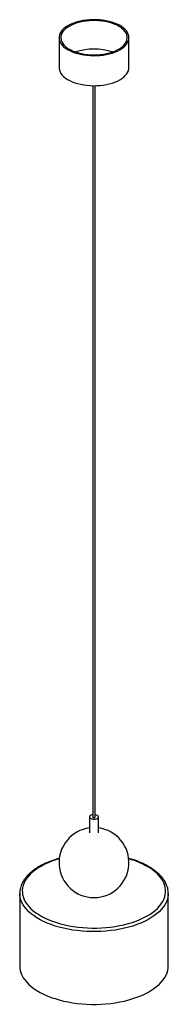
# Paper-space layout '_Trimétrica' of a CAD drawing. Header units: millimetres. Extents: x -85 to 85, y -44 to 1083.
import ezdxf

# ---------------------------------------------------------------- set-up
doc = ezdxf.new("R2010")
doc.units = ezdxf.units.MM

psp = doc.layouts.new('_Trimétrica')

# ---------------------------------------------------------------- linework, layer by layer
at = {"color": 7, "linetype": 'Continuous', "lineweight": 25}
for p, q in [((-40, 1062), (-40, 1027.7)), ((40, 1027.7), (40, 1062)), ((-1.5, 1007.2), (-1.5, 170.6)), ((1.5, 170.6), (1.5, 1007.2)), ((-5, 170.6), (-5, 152.3)), ((5, 152.3), (5, 170.6)), ((-85, 83.1), (-85, 0)), ((-85, 82.7), (-85, 83.1)), ((85, 0), (85, 83.1)), ((85, 83.1), (85, 83))]:
    psp.add_line(p, q, dxfattribs=at)
at = {"color": 7, "linetype": 'Continuous', "lineweight": 25, "flags": 128}
for points in [[(-18.7, 1043.8), (-15.3, 1043), (-11.7, 1042.3), (-8.1, 1041.9), (-4.4, 1041.6), (-0.7, 1041.4), (3.1, 1041.5), (6.8, 1041.7), (10.5, 1042.1), (14, 1042.7), (17.5, 1043.5), (20.8, 1044.4), (23.9, 1045.5), (26.8, 1046.7), (29.4, 1048.1), (31.9, 1049.6), (34, 1051.2), (35.8, 1052.8), (37.3, 1054.6), (38.5, 1056.4), (39.3, 1058.3), (39.8, 1060.2), (40, 1062.2), (39.8, 1064.1), (39.2, 1066), (38.4, 1067.9), (37.1, 1069.7), (35.6, 1071.5), (33.7, 1073.1), (31.5, 1074.7), (29.1, 1076.2), (26.4, 1077.5), (23.4, 1078.7), (20.3, 1079.8), (17, 1080.7), (13.5, 1081.4), (9.9, 1082), (6.3, 1082.4), (2.5, 1082.6), (-1.2, 1082.6), (-4.9, 1082.5), (-8.6, 1082.1), (-12.3, 1081.6), (-15.8, 1081), (-19.1, 1080.1), (-22.4, 1079.1), (-25.4, 1078), (-28.1, 1076.7), (-30.7, 1075.2), (-33, 1073.7), (-34.9, 1072.1), (-36.6, 1070.3), (-38, 1068.5), (-39, 1066.7), (-39.6, 1064.8), (-40, 1062.9), (-39.9, 1060.9), (-39.6, 1059), (-38.8, 1057.1), (-37.8, 1055.3), (-36.4, 1053.5), (-34.7, 1051.7), (-32.6, 1050.1), (-30.3, 1048.6), (-27.8, 1047.2), (-24.9, 1045.9), (-21.9, 1044.8), (-18.7, 1043.8)], [(-17.7, 1044.7), (-14.4, 1043.9), (-10.9, 1043.3), (-7.4, 1042.8), (-3.8, 1042.6), (-0.1, 1042.5), (3.6, 1042.5), (7.2, 1042.8), (10.8, 1043.3), (14.3, 1043.9), (17.6, 1044.7), (20.8, 1045.6), (23.7, 1046.7), (26.5, 1048), (29, 1049.4), (31.2, 1050.9), (33.2, 1052.5), (34.8, 1054.2), (36.1, 1055.9), (37.1, 1057.8), (37.7, 1059.6), (38, 1061.5), (37.9, 1063.4), (37.5, 1065.3), (36.7, 1067.1), (35.6, 1068.9), (34.1, 1070.7), (32.3, 1072.3), (30.2, 1073.9), (27.9, 1075.3), (25.3, 1076.7), (22.4, 1077.8), (19.3, 1078.9), (16.1, 1079.8), (12.7, 1080.5), (9.2, 1081), (5.6, 1081.4), (1.9, 1081.6), (-1.8, 1081.6), (-5.4, 1081.4), (-9, 1081), (-12.5, 1080.5), (-15.9, 1079.8), (-19.2, 1078.9), (-22.3, 1077.9), (-25.1, 1076.7), (-27.8, 1075.4), (-30.1, 1073.9), (-32.2, 1072.4), (-34, 1070.7), (-35.5, 1069), (-36.6, 1067.2), (-37.4, 1065.4), (-37.9, 1063.5), (-38, 1061.6), (-37.7, 1059.7), (-37.1, 1057.8), (-36.2, 1056), (-34.9, 1054.3), (-33.3, 1052.6), (-31.3, 1050.9), (-29.1, 1049.4), (-26.6, 1048.1), (-23.9, 1046.8), (-20.9, 1045.7), (-17.7, 1044.7)], [(-40, 1027.7), (-39.9, 1026.6), (-39.6, 1024.7), (-38.8, 1022.8), (-37.8, 1021), (-36.4, 1019.2), (-34.7, 1017.5), (-32.6, 1015.8), (-30.3, 1014.3), (-27.8, 1012.9), (-24.9, 1011.6), (-21.9, 1010.5), (-18.7, 1009.5)], [(-18.7, 1009.5), (-15.3, 1008.7), (-11.7, 1008.1), (-8.1, 1007.6), (-4.4, 1007.3), (-0.7, 1007.1), (3.1, 1007.2), (6.8, 1007.4), (10.5, 1007.9), (14, 1008.5), (17.5, 1009.2), (20.8, 1010.1), (23.9, 1011.2), (26.8, 1012.4), (29.4, 1013.8), (31.9, 1015.3), (34, 1016.9), (35.8, 1018.6), (37.3, 1020.3), (38.5, 1022.2), (39.3, 1024), (39.8, 1026), (40, 1027.7)], [(-1.5, 173), (-2.3, 172.9), (-3.4, 172.5), (-4.3, 171.9), (-4.8, 171.3), (-5, 170.6), (-4.8, 169.9), (-4.3, 169.3), (-3.4, 168.7), (-2.3, 168.3)], [(-2.3, 168.3), (-1.1, 168.1), (0.3, 168), (1.6, 168.1), (2.9, 168.5), (3.9, 168.9), (4.6, 169.5), (4.9, 170.2), (5, 170.9), (4.6, 171.6), (3.9, 172.2), (2.9, 172.7), (1.7, 173), (1.5, 173)], [(-0.7, 169.9), (-0.1, 169.8), (0.4, 169.8), (1, 170), (1.3, 170.2), (1.5, 170.5), (1.5, 170.6)], [(-39.8, 122.7), (-43.7, 121.5), (-48.1, 119.9), (-52.4, 118.2), (-56.4, 116.4), (-60.1, 114.4), (-63.7, 112.3), (-66.9, 110.1), (-69.9, 107.8), (-72.5, 105.4), (-74.9, 102.9), (-76.9, 100.4), (-78.6, 97.8), (-80, 95.1), (-81, 92.4), (-81.6, 89.6), (-82, 86.9), (-81.9, 84.1), (-81.6, 81.4), (-80.8, 78.6), (-79.8, 75.9), (-78.3, 73.2), (-76.6, 70.6), (-74.5, 68.1), (-72.1, 65.6), (-69.4, 63.2), (-66.4, 60.9), (-63.1, 58.8), (-59.5, 56.7), (-55.7, 54.7), (-51.7, 52.9), (-47.4, 51.3), (-42.9, 49.7), (-38.3, 48.4)], [(-38.3, 48.4), (-33.4, 47.2), (-28.5, 46.1), (-23.4, 45.2), (-18.2, 44.5), (-12.9, 44), (-7.6, 43.7), (-2.2, 43.5), (3.1, 43.5), (8.5, 43.7), (13.8, 44.1), (19, 44.6), (24.2, 45.4), (29.3, 46.3), (34.2, 47.3), (39, 48.6), (43.7, 50), (48.1, 51.5), (52.4, 53.2), (56.4, 55), (60.1, 57), (63.7, 59.1), (66.9, 61.3), (69.9, 63.6), (72.5, 66), (74.9, 68.5), (76.9, 71.1), (78.6, 73.7), (80, 76.3), (81, 79.1), (81.6, 81.8), (82, 84.6), (81.9, 87.3), (81.6, 90.1), (80.8, 92.8), (79.8, 95.5), (78.3, 98.2), (76.6, 100.8), (74.5, 103.4), (72.1, 105.8), (69.4, 108.2), (66.4, 110.5), (63.1, 112.7), (59.5, 114.8), (55.7, 116.7), (51.7, 118.5), (47.4, 120.2), (42.9, 121.7), (39.8, 122.7)], [(-39.7, 44.4), (-44.5, 45.8), (-49, 47.4), (-53.4, 49.1), (-57.6, 51), (-61.5, 52.9), (-65.2, 55.1), (-68.6, 57.3), (-71.7, 59.6), (-74.5, 62.1), (-77, 64.6), (-79.2, 67.2), (-81, 69.9), (-82.5, 72.6), (-83.7, 75.4), (-84.5, 78.2), (-84.9, 81), (-85, 82.7)], [(85, 83), (84.9, 81), (84.5, 78.2), (83.7, 75.4), (82.5, 72.6), (81, 69.9), (79.2, 67.2), (77, 64.6), (74.5, 62.1), (71.7, 59.6), (68.6, 57.3), (65.2, 55.1), (61.6, 53), (57.6, 51), (53.5, 49.1), (49.1, 47.4), (44.5, 45.8), (39.7, 44.4), (34.8, 43.2), (29.7, 42.1), (24.4, 41.2), (19.1, 40.5), (13.7, 39.9), (8.3, 39.6), (2.8, 39.4), (-2.7, 39.4), (-8.2, 39.6), (-13.7, 39.9), (-19.1, 40.5), (-24.4, 41.2), (-29.6, 42.1), (-34.7, 43.2), (-39.7, 44.4)], [(-85, 0), (-84.9, -2.1), (-84.5, -5), (-83.7, -7.8), (-82.5, -10.5), (-81, -13.3), (-79.2, -15.9), (-77, -18.5), (-74.5, -21.1), (-71.7, -23.5), (-68.6, -25.9), (-65.2, -28.1), (-61.5, -30.2), (-57.6, -32.2), (-53.4, -34), (-49, -35.8), (-44.5, -37.3), (-39.7, -38.7)], [(-39.7, -38.7), (-34.7, -40), (-29.6, -41), (-24.4, -41.9), (-19.1, -42.7), (-13.7, -43.2), (-8.2, -43.6), (-2.7, -43.8), (2.8, -43.8), (8.3, -43.6), (13.7, -43.2), (19.1, -42.7), (24.4, -41.9), (29.7, -41), (34.8, -40), (39.7, -38.7), (44.5, -37.3), (49.1, -35.7), (53.5, -34), (57.6, -32.2), (61.6, -30.2), (65.2, -28.1), (68.6, -25.8), (71.7, -23.5), (74.5, -21.1), (77, -18.5), (79.2, -15.9), (81, -13.2), (82.5, -10.5), (83.7, -7.7), (84.5, -4.9), (84.9, -2.1), (85, 0)]]:
    psp.add_lwpolyline(points, dxfattribs=at)
at = {"color": 7, "linetype": 'Continuous', "lineweight": 25}
for centre, radius, start, end in [((0, 980.8), 68.2, 72.0141, 107.9859), ((-0.6, 170.8), 0.884, 192.9662, 266.0309), ((0, 118.3), 40, 97.1808, 82.8192)]:
    psp.add_arc(centre, radius, start, end, dxfattribs=at)
for points, knots in [([(-39.6, 123.2), (-40.3, 123), (-42.5, 122.4), (-46.1, 121.3), (-50.3, 119.7), (-54.4, 118.1), (-58.3, 116.2), (-62, 114.3), (-65.5, 112.2), (-68.7, 110), (-71.7, 107.7), (-74.4, 105.3), (-76.8, 102.8), (-78.9, 100.2), (-80.7, 97.6), (-82.2, 94.9), (-83.4, 92.1), (-84.3, 89.3), (-84.8, 86.5), (-85, 84.3), (-85, 83), (-85, 82.6)], [0, 0, 0, 0, 0.0237912, 0.0803259, 0.1369097, 0.193547, 0.2502411, 0.3069925, 0.3637973, 0.4206452, 0.477515, 0.5343588, 0.5911186, 0.6477161, 0.7040562, 0.7600385, 0.8155785, 0.8706336, 0.925225, 0.9794456, 1, 1, 1, 1]), ([(85, 83), (85, 83.1), (85, 84.2), (84.8, 86.2), (84.4, 89), (83.5, 91.8), (82.4, 94.5), (81, 97.1), (79.2, 99.8), (77.2, 102.3), (74.9, 104.8), (72.2, 107.2), (69.3, 109.5), (66.2, 111.7), (62.8, 113.8), (59.2, 115.8), (55.3, 117.7), (51.2, 119.4), (47, 121), (43.1, 122.3), (40.5, 123), (39.5, 123.2)], [0, 0, 0, 0, 0.008384, 0.062669, 0.116946, 0.171382, 0.226138, 0.281318, 0.336958, 0.393035, 0.449479, 0.506201, 0.563109, 0.620126, 0.67719, 0.734253, 0.791289, 0.848283, 0.905231, 0.962132, 1, 1, 1, 1])]:
    psp.add_open_spline(points, degree=3, knots=knots, dxfattribs=at)

doc.saveas('drawing.dxf')
